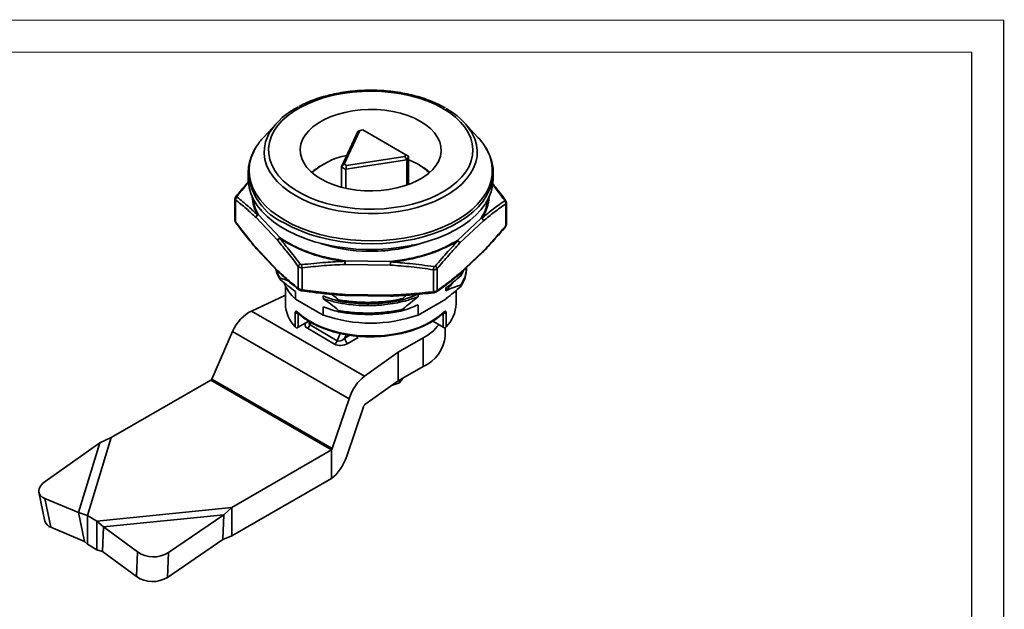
# Model space of a CAD drawing. Header units: inches. Extents: x 155664 to 155881, y 131463 to 131616.
# Tile 5 of 5: x 155768 to 155881, y 131549 to 131616. Entities that reach past the tile are written whole.
import ezdxf

# ---------------------------------------------------------------- set-up
doc = ezdxf.new("R2010")
doc.units = ezdxf.units.IN
for name, color, linetype, lineweight in [('实线层', 7, 'Continuous', 25), ('尺寸线层', 3, 'Continuous', 18), ('粗实线层', 7, 'Continuous', 35)]:
    doc.layers.add(name, color=color, linetype=linetype, lineweight=lineweight)
doc.styles.add('标准', font='txt', dxfattribs={"width": 0.667})
doc.dimstyles.new('对齐', dxfattribs={"dimtxt": 3, "dimasz": 2.5, "dimexe": 1.25, "dimexo": 0.625, "dimtad": 1, "dimdsep": 46, "dimtxsty": '标准', "dimcen": 2.5, "dimclrd": 3, "dimclre": 3, "dimclrt": 3, "dimadec": 0, "dimazin": 0, "dimtfac": 1, "dimtmove": 0, "dimatfit": 3, "dimfxl": 1, "dimarcsym": 0})
doc.dimstyles.new('标准', dxfattribs={"dimscale": 0.8, "dimtxt": 3.5, "dimasz": 4, "dimexe": 2, "dimexo": 0, "dimtad": 1, "dimdec": 1, "dimdsep": 46, "dimtxsty": '标准', "dimblk": '_CAXARROW', "dimcen": 0, "dimdle": 8, "dimazin": 2, "dimtfac": 0.707107, "dimtmove": 0, "dimatfit": 3, "dimfxl": 1, "dimtolj": 1, "dimarcsym": 1})

# ---------------------------------------------------------------- blocks, each defined once
blk = doc.blocks.new('_CAXARROW')
blk.add_hatch(color=0).paths.add_polyline_path([(0, 0), (-1, 0.125), (-1, -0.125)], flags=0)
blk = doc.blocks.new('*D20')
at = {"layer": 'Defpoints', "color": 0, "transparency": 16777216}
for p in [(155715.92, 131576.01), (155724.42, 131576.01), (155717.81, 131569.01), (155805.31, 131536.18), (155798.41, 131514.77)]:
    blk.add_point(p, dxfattribs=at)
at = {"layer": '尺寸线层', "color": 3, "linetype": 'Continuous', "lineweight": -2, "transparency": 16777216}
for p, q in [((155723.79, 131576.01), (155714.67, 131576.01)), ((155715.92, 131571.51), (155715.92, 131573.51)), ((155717.19, 131569.01), (155714.67, 131569.01))]:
    blk.add_line(p, q, dxfattribs=at)
at = {"layer": '尺寸线层', "color": 0, "linetype": 'Continuous', "lineweight": -2, "transparency": 16777216}
for p, q in [((155806.29, 131539.23), (155807.27, 131542.28)), ((155805.31, 131536.18), (155798.41, 131514.77)), ((155797.42, 131511.72), (155795.08, 131504.45)), ((155795.08, 131504.45), (155787.91, 131504.45))]:
    blk.add_line(p, q, dxfattribs=at)
at = {"layer": '尺寸线层', "color": 3, "transparency": 16777216}
for points in [[(155715.5, 131573.51), (155716.34, 131573.51), (155715.92, 131576.01)], [(155715.5, 131571.51), (155716.34, 131571.51), (155715.92, 131569.01)]]:
    blk.add_solid(points, dxfattribs=at)
at = {"layer": '尺寸线层', "color": 0, "lineweight": -2, "transparency": 16777216, "xscale": 3.2, "yscale": 3.2, "zscale": 3.2}
for p, rotation in [((155805.31, 131536.18), 252.1302888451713), ((155798.41, 131514.77), 72.13028884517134)]:
    blk.add_blockref('_CAXARROW', p, dxfattribs=dict(at, rotation=rotation))
at = {"layer": '尺寸线层', "color": 3, "transparency": 16777216, "insert": (155713.8, 131572.51), "char_height": 3, "attachment_point": 5, "rotation": 90, "style": '标准'}
blk.add_mtext('BH', dxfattribs=at)
at = {"layer": '尺寸线层', "color": 0, "transparency": 16777216, "insert": (155791.24, 131506.35), "char_height": 2.8, "width": 12.8577, "attachment_point": 5, "style": '标准'}
blk.add_mtext('\\A1;%%C22.5', dxfattribs=at)

msp = doc.modelspace()

# ---------------------------------------------------------------- linework, layer by layer
at = {"color": 7, "linetype": 'Continuous', "lineweight": 13}
msp.add_lwpolyline([(155663.827, 131616.313, 0.095, 0.095, 0), (155880.939, 131616.313, 0.095, 0.095, 0)], format="xyseb", dxfattribs=at)
at = {"layer": '实线层'}
for p, q in [((155880.939, 131462.8), (155880.939, 131616.313)), ((155877.284, 131465.512), (155877.284, 131612.658))]:
    msp.add_line(p, q, dxfattribs=at)
at = {"layer": '实线层', "lineweight": 13}
msp.add_line((155676.858, 131612.658), (155877.284, 131612.658), dxfattribs=at)
at = {"layer": '粗实线层', "linetype": 'Continuous'}
for p, q in [((155797.853, 131604.555), (155796.335, 131602.916)), ((155820.852, 131602.916), (155819.334, 131604.555)), ((155805.241, 131599.569), (155807.115, 131603.607)), ((155807.364, 131603.718), (155805.573, 131599.859)), ((155807.115, 131603.607), (155807.364, 131603.718)), ((155812.595, 131600.946), (155807.702, 131603.77)), ((155812.738, 131600.362), (155805.743, 131599.28)), ((155805.821, 131599.716), (155812.504, 131600.75)), ((155812.504, 131600.75), (155812.738, 131600.362)), ((155812.595, 131600.946), (155812.921, 131600.757)), ((155812.738, 131597.476), (155812.738, 131600.362)), ((155812.921, 131597.542), (155812.921, 131600.757)), ((155803.183, 131599.846), (155802.971, 131599.724)), ((155805.241, 131599.569), (155805.573, 131599.859)), ((155805.241, 131597.235), (155805.241, 131599.569)), ((155805.743, 131599.28), (155805.821, 131599.716)), ((155805.743, 131597.114), (155805.743, 131599.28)), ((155814.216, 131599.724), (155814.003, 131599.846)), ((155822.591, 131598.987), (155822.593, 131598.862)), ((155794.593, 131598.862), (155794.593, 131598.194)), ((155822.593, 131598.194), (155822.593, 131598.862)), ((155793.087, 131595.927), (155793.087, 131593.413)), ((155793.148, 131595.787), (155793.148, 131593.277)), ((155793.18, 131596.169), (155793.191, 131596.183)), ((155824.092, 131595.422), (155824.088, 131595.539)), ((155824.026, 131592.826), (155824.026, 131595.336)), ((155824.099, 131595.472), (155824.09, 131595.44)), ((155824.092, 131595.513), (155824.099, 131595.472)), ((155824.099, 131592.974), (155824.099, 131595.488)), ((155797.975, 131591.125), (155795.495, 131593.756)), ((155798.238, 131591.453), (155795.759, 131594.084)), ((155821.208, 131593.712), (155818.501, 131591.157)), ((155821.463, 131593.377), (155818.757, 131590.821)), ((155797.975, 131587.696), (155795.495, 131590.326)), ((155795.54, 131590.203), (155798.02, 131587.573)), ((155803.176, 131590.718), (155803.176, 131590.741)), ((155804.409, 131590.5), (155804.921, 131590.353)), ((155821.463, 131589.947), (155818.757, 131587.392)), ((155810.853, 131588.755), (155805.666, 131588.83)), ((155818.707, 131587.264), (155821.413, 131589.819)), ((155821.411, 131589.822), (155821.421, 131589.833)), ((155821.424, 131589.83), (155821.421, 131589.827)), ((155800.322, 131585.665), (155800.322, 131588.175)), ((155800.749, 131588.024), (155800.749, 131585.514)), ((155810.845, 131588.336), (155805.658, 131588.412)), ((155815.755, 131585.295), (155815.755, 131587.805)), ((155816.194, 131587.943), (155816.194, 131585.433)), ((155818.922, 131587.153), (155819.178, 131587.709)), ((155798.265, 131586.826), (155798.265, 131586.673)), ((155818.922, 131587.306), (155818.648, 131587.217)), ((155818.922, 131587.306), (155819.053, 131587.591)), ((155818.922, 131587.153), (155818.922, 131587.306)), ((155798.843, 131585.95), (155798.843, 131583.904)), ((155817.177, 131585.413), (155817.177, 131585.719)), ((155818.343, 131583.904), (155818.343, 131585.428)), ((155818.922, 131585.928), (155818.922, 131586.081)), ((155794.969, 131583.085), (155798.843, 131584.902)), ((155800.01, 131585.327), (155800.01, 131584.451)), ((155800.01, 131584.451), (155803.176, 131582.624)), ((155803.176, 131584.504), (155803.176, 131584.81)), ((155805.646, 131584.871), (155804.647, 131584.947)), ((155804.921, 131584.229), (155804.921, 131584.382)), ((155810.845, 131584.907), (155805.658, 131584.983)), ((155805.662, 131584.856), (155810.848, 131584.78)), ((155812.699, 131584.891), (155812.265, 131584.515)), ((155812.265, 131584.515), (155812.265, 131584.362)), ((155814.01, 131585.03), (155814.01, 131584.724)), ((155814.01, 131582.624), (155817.177, 131584.451)), ((155817.177, 131584.451), (155817.308, 131584.575)), ((155817.177, 131584.451), (155817.177, 131584.494)), ((155803.176, 131582.624), (155803.176, 131583.585)), ((155804.921, 131583.004), (155804.921, 131583.157)), ((155812.265, 131583.29), (155812.265, 131583.137)), ((155814.01, 131583.806), (155814.01, 131582.624)), ((155807.882, 131575.631), (155794.969, 131583.085)), ((155799.98, 131581.266), (155799.98, 131582.899)), ((155800.299, 131582.872), (155800.299, 131581.239)), ((155816.888, 131581.239), (155816.888, 131582.872)), ((155817.206, 131582.899), (155817.206, 131581.266)), ((155801.177, 131581.746), (155800.239, 131581.204)), ((155800.299, 131581.239), (155801.511, 131581.939)), ((155804.465, 131579.317), (155801.353, 131581.113)), ((155801.585, 131581.868), (155801.583, 131581.862)), ((155801.585, 131581.866), (155801.587, 131581.868)), ((155801.77, 131581.777), (155801.659, 131581.494)), ((155801.659, 131581.494), (155804.771, 131579.697)), ((155815.681, 131581.935), (155816.888, 131581.239)), ((155816.948, 131581.204), (155815.681, 131581.935)), ((155817.093, 131580.23), (155817.093, 131581.167)), ((155790.436, 131575.321), (155792.801, 131580.754)), ((155806.122, 131573.065), (155792.801, 131580.754)), ((155804.771, 131579.697), (155805.095, 131580.532)), ((155805.79, 131580.394), (155805.635, 131579.992)), ((155805.635, 131579.992), (155806.217, 131580.329)), ((155807.144, 131580.047), (155805.988, 131579.38)), ((155811.74, 131578.373), (155814.604, 131580.026)), ((155814.604, 131576.76), (155814.604, 131580.026)), ((155811.74, 131578.373), (155807.882, 131575.631)), ((155811.74, 131575.107), (155811.74, 131578.373)), ((155811.74, 131575.107), (155814.604, 131576.76)), ((155804.201, 131567.375), (155790.436, 131575.321)), ((155778.947, 131568.626), (155790.309, 131575.185)), ((155790.309, 131575.185), (155804.098, 131567.225)), ((155807.937, 131572.404), (155811.74, 131575.107)), ((155811.071, 131574.632), (155811.88, 131574.896)), ((155811.88, 131575.188), (155811.88, 131574.896)), ((155806.122, 131573.065), (155804.201, 131567.375)), ((155805.858, 131566.525), (155807.752, 131572.134)), ((155776.228, 131559.726), (155778.947, 131568.626)), ((155778.947, 131568.626), (155777.641, 131568.021)), ((155771.386, 131563.629), (155777.641, 131568.021)), ((155775.212, 131560.071), (155777.641, 131568.021)), ((155792.735, 131560.666), (155804.098, 131567.225)), ((155804.098, 131563.959), (155804.098, 131567.225)), ((155792.735, 131557.4), (155804.098, 131563.959)), ((155770.675, 131562.393), (155771.359, 131559.107)), ((155772.06, 131558.39), (155771.376, 131561.676)), ((155771.376, 131561.676), (155775.212, 131560.071)), ((155777.318, 131559.096), (155792.735, 131560.666)), ((155791.827, 131559.831), (155792.735, 131560.666)), ((155792.735, 131557.4), (155792.735, 131560.666)), ((155775.212, 131560.071), (155776.228, 131559.726)), ((155775.212, 131560.071), (155775.896, 131556.785)), ((155776.228, 131559.726), (155777.318, 131559.096)), ((155776.228, 131559.726), (155776.228, 131556.459)), ((155778.056, 131558.429), (155791.827, 131559.831)), ((155785.481, 131555.492), (155791.827, 131559.831)), ((155791.706, 131557.009), (155791.827, 131559.831)), ((155777.318, 131559.096), (155778.056, 131558.429)), ((155777.318, 131559.096), (155777.318, 131555.83)), ((155778.056, 131558.429), (155777.935, 131555.608)), ((155778.056, 131558.429), (155781.948, 131555.574)), ((155772.06, 131558.39), (155775.896, 131556.785)), ((155791.706, 131557.009), (155792.735, 131557.4)), ((155775.896, 131556.785), (155776.228, 131556.459)), ((155776.228, 131556.459), (155777.318, 131555.83)), ((155785.361, 131552.67), (155791.706, 131557.009)), ((155777.318, 131555.83), (155777.935, 131555.608)), ((155777.935, 131555.608), (155781.827, 131552.752)), ((155781.827, 131552.752), (155781.948, 131555.574)), ((155785.361, 131552.67), (155785.481, 131555.492))]:
    msp.add_line(p, q, dxfattribs=at)
for points in [[(155816.851, 131606.227), (155816.016, 131606.665), (155815.111, 131607.054), (155814.145, 131607.391), (155813.128, 131607.673), (155812.068, 131607.897), (155810.975, 131608.06), (155809.861, 131608.162), (155808.734, 131608.201), (155807.606, 131608.178), (155806.488, 131608.092), (155805.389, 131607.943), (155804.32, 131607.734), (155803.291, 131607.467), (155802.311, 131607.144), (155801.391, 131606.767), (155800.537, 131606.341), (155799.758, 131605.869), (155799.062, 131605.357), (155798.455, 131604.807), (155797.943, 131604.227), (155797.53, 131603.621), (155797.221, 131602.994), (155797.017, 131602.353), (155796.922, 131601.704), (155796.936, 131601.053), (155797.058, 131600.405), (155797.288, 131599.767), (155797.624, 131599.145), (155798.062, 131598.545), (155798.599, 131597.972), (155799.228, 131597.431), (155799.946, 131596.928), (155800.744, 131596.468), (155801.615, 131596.054), (155802.551, 131595.69), (155803.544, 131595.38), (155804.584, 131595.128), (155805.661, 131594.934), (155806.766, 131594.801), (155807.888, 131594.73), (155809.016, 131594.722), (155810.141, 131594.777), (155811.251, 131594.895), (155812.336, 131595.073), (155813.386, 131595.312), (155814.392, 131595.608), (155815.343, 131595.958), (155816.231, 131596.36), (155817.048, 131596.809), (155817.787, 131597.302), (155818.439, 131597.834), (155818.999, 131598.399), (155819.462, 131598.993), (155819.824, 131599.61), (155820.081, 131600.245), (155820.23, 131600.89), (155820.271, 131601.541), (155820.203, 131602.192), (155820.026, 131602.835), (155819.743, 131603.466), (155819.356, 131604.078), (155818.868, 131604.665), (155818.284, 131605.223), (155817.61, 131605.745), (155816.851, 131606.227)], [(155802.901, 131598.174), (155803.6, 131597.815), (155804.367, 131597.505), (155805.191, 131597.248), (155806.061, 131597.049), (155806.965, 131596.909), (155807.892, 131596.83), (155808.827, 131596.815), (155809.76, 131596.862), (155810.677, 131596.971), (155811.565, 131597.141), (155812.414, 131597.369), (155813.21, 131597.653), (155813.945, 131597.988), (155814.607, 131598.37), (155815.187, 131598.794), (155815.679, 131599.254), (155816.074, 131599.744), (155816.369, 131600.257), (155816.558, 131600.786), (155816.64, 131601.325), (155816.612, 131601.865), (155816.477, 131602.4), (155816.235, 131602.922), (155815.889, 131603.424), (155815.445, 131603.9), (155814.908, 131604.342), (155814.285, 131604.746), (155813.586, 131605.105), (155812.819, 131605.415), (155811.995, 131605.672), (155811.125, 131605.871), (155810.221, 131606.011), (155809.295, 131606.089), (155808.359, 131606.105), (155807.426, 131606.058), (155806.51, 131605.949), (155805.621, 131605.779), (155804.773, 131605.55), (155803.976, 131605.267), (155803.242, 131604.931), (155802.58, 131604.549), (155801.999, 131604.125), (155801.508, 131603.665), (155801.112, 131603.176), (155800.817, 131602.663), (155800.628, 131602.133), (155800.547, 131601.595), (155800.574, 131601.055), (155800.709, 131600.52), (155800.952, 131599.998), (155801.297, 131599.496), (155801.742, 131599.02), (155802.279, 131598.578), (155802.901, 131598.174)], [(155799.982, 131596.271), (155799.202, 131596.766), (155798.508, 131597.301), (155797.905, 131597.872), (155797.398, 131598.474), (155796.993, 131599.101), (155796.693, 131599.747), (155796.501, 131600.407), (155796.418, 131601.074), (155796.446, 131601.743), (155796.584, 131602.408), (155796.83, 131603.061), (155797.048, 131603.479)], [(155820.131, 131603.492), (155820.193, 131603.382), (155820.493, 131602.736), (155820.685, 131602.076), (155820.768, 131601.409), (155820.74, 131600.74), (155820.603, 131600.076), (155820.356, 131599.422), (155820.003, 131598.785), (155819.547, 131598.17), (155818.992, 131597.583), (155818.342, 131597.029), (155817.604, 131596.513), (155816.785, 131596.04), (155815.891, 131595.614), (155814.931, 131595.239), (155813.914, 131594.918), (155812.849, 131594.655), (155811.745, 131594.451), (155810.613, 131594.309), (155809.462, 131594.229), (155808.303, 131594.213), (155807.147, 131594.261), (155806.004, 131594.372), (155804.885, 131594.545), (155803.799, 131594.779), (155802.757, 131595.071), (155801.767, 131595.42), (155800.839, 131595.821), (155799.982, 131596.271)], [(155795.51, 131601.843), (155795.222, 131601.324), (155794.939, 131600.634), (155794.763, 131599.931), (155794.695, 131599.222), (155794.736, 131598.513), (155794.885, 131597.808), (155795.141, 131597.114), (155795.503, 131596.436), (155795.967, 131595.778), (155796.53, 131595.147), (155797.188, 131594.548), (155797.935, 131593.984), (155798.765, 131593.46)], [(155798.765, 131593.46), (155799.672, 131592.981), (155800.649, 131592.55), (155801.688, 131592.17), (155802.781, 131591.845), (155803.92, 131591.577), (155805.095, 131591.368), (155806.297, 131591.22), (155807.518, 131591.134), (155808.747, 131591.11), (155809.975, 131591.15), (155811.192, 131591.251), (155812.388, 131591.415), (155813.555, 131591.639), (155814.683, 131591.921), (155815.763, 131592.26), (155816.788, 131592.653), (155817.748, 131593.096), (155818.636, 131593.587), (155819.446, 131594.121), (155820.171, 131594.694), (155820.806, 131595.302), (155821.344, 131595.941), (155821.783, 131596.604), (155822.119, 131597.286), (155822.349, 131597.984), (155822.471, 131598.69), (155822.485, 131599.4), (155822.39, 131600.108), (155822.186, 131600.808), (155821.877, 131601.495), (155821.564, 131602.017)], [(155814.002, 131599.847), (155813.311, 131600.2), (155812.921, 131600.365)], [(155794.593, 131598.862), (155794.594, 131598.951), (155794.599, 131599.096)], [(155814.215, 131599.724), (155814.84, 131599.318), (155815.33, 131598.916)], [(155822.593, 131598.194), (155822.592, 131598.104), (155822.524, 131597.39), (155822.346, 131596.683), (155822.061, 131595.987), (155821.671, 131595.309), (155821.178, 131594.653), (155820.586, 131594.024), (155819.901, 131593.429), (155819.127, 131592.87), (155818.271, 131592.354), (155817.339, 131591.883), (155816.339, 131591.461), (155815.278, 131591.093), (155814.165, 131590.779), (155813.008, 131590.524), (155811.816, 131590.329), (155810.599, 131590.195), (155809.367, 131590.124), (155808.129, 131590.116), (155806.894, 131590.171), (155805.672, 131590.29), (155804.474, 131590.47), (155803.307, 131590.71), (155802.182, 131591.009), (155801.107, 131591.364), (155800.091, 131591.773), (155799.141, 131592.232), (155798.265, 131592.737), (155797.47, 131593.286), (155796.763, 131593.872), (155796.147, 131594.493), (155795.629, 131595.142), (155795.213, 131595.816), (155794.901, 131596.508), (155794.697, 131597.213), (155794.601, 131597.926), (155794.593, 131598.194)], [(155822.593, 131598.862), (155822.572, 131598.415), (155822.449, 131597.704), (155822.217, 131597.001), (155821.879, 131596.313), (155821.437, 131595.646), (155820.894, 131595.003), (155820.255, 131594.39), (155819.525, 131593.813), (155818.709, 131593.275), (155817.814, 131592.781), (155816.847, 131592.334), (155815.815, 131591.938), (155814.727, 131591.597), (155813.591, 131591.312), (155812.416, 131591.087), (155811.21, 131590.922), (155809.985, 131590.82), (155808.748, 131590.78), (155807.51, 131590.804), (155806.281, 131590.891), (155805.069, 131591.04), (155803.886, 131591.25), (155802.739, 131591.52), (155801.638, 131591.848), (155800.591, 131592.23), (155799.607, 131592.664), (155798.694, 131593.147)], [(155824.008, 131595.73), (155824.019, 131595.717), (155824.022, 131595.712)], [(155824.099, 131595.472), (155824.096, 131595.511), (155824.088, 131595.538)], [(155793.098, 131593.362), (155793.091, 131593.39), (155793.087, 131593.429)], [(155800.716, 131585.393), (155800.713, 131585.39), (155800.71, 131585.395), (155800.708, 131585.408)], [(155815.806, 131585.188), (155815.802, 131585.175), (155815.797, 131585.17), (155815.792, 131585.172)], [(155816.117, 131585.283), (155816.096, 131585.268), (155816.091, 131585.266)], [(155800.187, 131583.012), (155800.777, 131582.499), (155801.46, 131582.027), (155802.229, 131581.6), (155803.074, 131581.224), (155803.984, 131580.904), (155804.95, 131580.643), (155805.959, 131580.445), (155807, 131580.311), (155808.06, 131580.244), (155809.126, 131580.244), (155810.186, 131580.311), (155811.227, 131580.445), (155812.236, 131580.643), (155813.202, 131580.904), (155814.113, 131581.224), (155814.957, 131581.6), (155815.726, 131582.027), (155816.409, 131582.499), (155816.999, 131583.012)], [(155771.386, 131563.629), (155771.078, 131563.376), (155770.849, 131563.105), (155770.708, 131562.826), (155770.66, 131562.549), (155770.706, 131562.287), (155770.845, 131562.048), (155771.071, 131561.842), (155771.376, 131561.676)]]:
    msp.add_lwpolyline(points, dxfattribs=at)
for centre, radius, start, end in [((155803.834, 131599.175), 8.036, 115.76866, 147.61478), ((155813.341, 131599.124), 8.073, 32.75048, 61.42323), ((155808.546, 131597.195), 6.629, 97.31143, 100.27465), ((155801.504, 131598.089), 7.072, 136.96541, 147.94399), ((155815.543, 131597.976), 7.252, 33.86735, 42.93917), ((155807.132, 131593.364), 7.591, 99.86189, 133.49087), ((155811.055, 131601.542), 1.651, 331.35769, 338.84538), ((155811.232, 131601.301), 1.775, 328.04477, 342.1583), ((155805.993, 131594.383), 6.137, 119.5052, 132.53873), ((155807.559, 131603.006), 4.145, 235.99663, 244.00874), ((155807.628, 131603.133), 3.865, 237.87943, 242.12595), ((155811.248, 131594.924), 5.641, 44.40428, 60.77418), ((155801.55, 131599.525), 6.988, 185.44398, 245.87616), ((155793.499, 131595.802), 0.351, 120.85896, 182.46274), ((155793.294, 131596.069), 0.153, 78.81797, 132.09159), ((155799.951, 131596.451), 4.906, 183.71439, 209.22969), ((155817.065, 131596.492), 5.079, 326.39497, 355.94818), ((155823.665, 131595.355), 0.361, 356.97422, 56.85482), ((155823.895, 131595.614), 0.162, 45.59868, 99.71747), ((155823.827, 131595.434), 0.281, 21.51671, 76.55607), ((155793.277, 131593.257), 0.131, 171.32883, 220.84447), ((155795.869, 131593.725), 0.375, 107.10597, 175.29126), ((155795.854, 131593.747), 0.359, 120.80498, 178.61506), ((155795.825, 131593.719), 0.371, 100.39545, 114.76318), ((155821.077, 131593.347), 0.387, 4.35531, 70.34936), ((155821.129, 131593.351), 0.37, 63.45959, 77.77458), ((155821.092, 131593.37), 0.372, 1.06277, 56.96057), ((155823.899, 131592.804), 0.129, 318.32596, 9.76973), ((155798.348, 131591.094), 0.375, 107.10597, 175.29126), ((155798.344, 131591.079), 0.372, 118.44534, 172.93217), ((155798.393, 131591.135), 0.353, 115.97996, 129.80591), ((155807.428, 131605.725), 17.052, 237.10547, 264.00234), ((155809.474, 131606.597), 17.962, 274.45299, 300.42237), ((155818.334, 131590.848), 0.351, 47.94291, 61.62517), ((155818.37, 131590.792), 0.387, 4.35531, 70.34936), ((155818.37, 131590.774), 0.389, 7.02217, 59.31228), ((155795.668, 131590.32), 0.173, 177.93509, 222.42542), ((155808.436, 131607.549), 17.632, 251.64147, 269.58706), ((155808.693, 131607.835), 17.921, 268.77125, 288.24587), ((155821.295, 131589.94), 0.169, 314.68612, 2.57697), ((155821.308, 131589.934), 0.156, 318.01793, 4.81551), ((155806.243, 131588.614), 0.616, 159.43212, 165.69482), ((155817.129, 131588.413), 11.47, 177.91585, 180.00473), ((155798.148, 131587.689), 0.173, 177.944, 222.14322), ((155798.163, 131587.696), 0.189, 180.07748, 226.00043), ((155800.704, 131588.092), 0.39, 115.31716, 167.77517), ((155803.065, 131588.466), 2.358, 181.96792, 190.78449), ((155810.337, 131588.756), 4.692, 179.87482, 184.2002), ((155822.315, 131588.337), 11.47, 177.91585, 180.00473), ((155793.723, 131589.636), 17.171, 355.65899, 356.84055), ((155810.11, 131588.542), 0.772, 11.05056, 15.99292), ((155815.792, 131587.855), 0.411, 12.34806, 62.37193), ((155818.588, 131587.384), 0.169, 314.68612, 2.57697), ((155803.191, 131588.123), 4.858, 202.11121, 229.09617), ((155800.536, 131585.677), 0.215, 183.39467, 228.81969), ((155800.284, 131585.573), 0.469, 337.36827, 352.76586), ((155815.985, 131585.445), 0.209, 309.13471, 356.71239), ((155806.635, 131584.944), 0.978, 177.72727, 185.16902), ((155816.072, 131585.325), 0.319, 185.35181, 208.53343), ((155802.767, 131584.032), 3.926, 181.85856, 224.78365), ((155814.469, 131584.01), 3.875, 314.92162, 358.43617), ((155800.16, 131583.123), 0.287, 231.20998, 298.89906), ((155800.301, 131583.007), 0.114, 177.60616, 224.36157), ((155808.593, 131598.176), 16.469, 250.79568, 289.20432), ((155817.026, 131583.123), 0.287, 241.10094, 308.79002), ((155816.885, 131583.007), 0.114, 315.63922, 2.39381), ((155800.939, 131581.759), 0.767, 302.63797, 339.77289), ((155811.842, 131585.093), 5.77, 298.59174, 321.87774), ((155806.402, 131580.027), 0.768, 182.60548, 237.39452), ((155807.506, 131580.634), 0.69, 215.82463, 238.34246), ((155812.957, 131580.57), 4.15, 293.37544, 355.30442), ((155804.051, 131579.963), 0.767, 302.63797, 339.77289), ((155772.366, 131559.39), 1.046, 195.74292, 253.0191), ((155783.777, 131558.24), 3.233, 235.53957, 301.81011), ((155783.656, 131555.418), 3.233, 235.53957, 301.81011)]:
    msp.add_arc(centre, radius, start, end, dxfattribs=at)
for centre, major_axis, ratio, start_param, end_param in [((155794.969, 131580.473), (1.874, 2.606), 0.6334356, 0.8488024, 1.899719), ((155800.157, 131581.157), (0.2, 0.115), 0.0000704, 0.7853575, 1.7153546), ((155802.17, 131581.584), (1.078, 0.131), 0.5656819, 2.6667255, 3.786495), ((155802.17, 131581.992), (0.574, 0.444), 0.5328954, 2.4179632, 3.3568169), ((155817.029, 131581.157), (0.2, -0.115), 0.0000704, 1.4262381, 2.3562351), ((155805.281, 131580.196), (0.574, 0.444), 0.5328954, 3.3568169, 4.9276132), ((155805.281, 131579.788), (1.078, 0.131), 0.5656819, 3.786495, 5.3572913), ((155790.309, 131575.337), (0.109, 0.152), 0.6334356, 3.990395, 5.0413117), ((155807.882, 131573.018), (1.373, 2.899), 0.5150078, 0.7433186, 1.7942352), ((155807.937, 131572.129), (0.144, 0.305), 0.5150078, 0.7433186, 1.7942352), ((155804.098, 131567.377), (0.08, 0.169), 0.5150078, 3.8849113, 4.9358279), ((155804.098, 131566.572), (1.373, 2.899), 0.5150078, 3.8849113, 4.9358279)]:
    msp.add_ellipse(centre, major_axis=major_axis, ratio=ratio, start_param=start_param, end_param=end_param, dxfattribs=at)
for points, knots in [([(155817.151, 131606.257), (155817.01, 131606.336), (155816.603, 131606.564), (155815.88, 131606.908), (155814.968, 131607.27), (155814.006, 131607.581), (155813.003, 131607.839), (155811.965, 131608.044), (155810.901, 131608.193), (155809.82, 131608.285), (155808.729, 131608.321), (155807.637, 131608.3), (155806.553, 131608.221), (155805.484, 131608.086), (155804.439, 131607.895), (155803.427, 131607.65), (155802.453, 131607.353), (155801.531, 131607.001), (155800.846, 131606.7), (155800.492, 131606.502), (155800.405, 131606.453)], [0, 0, 0, 0, 0.5468301, 1.5804499, 2.6134024, 3.6454591, 4.6765527, 5.706762, 6.7362471, 7.7652107, 8.793877, 9.822481, 10.8512332, 11.8803273, 12.9100088, 13.9405202, 14.9720924, 16.0049253, 17.0391538, 17.376333, 17.376333, 17.376333, 17.376333]), ([(155795.478, 131601.787), (155795.444, 131601.737), (155795.262, 131601.47), (155795.023, 131600.961), (155794.774, 131600.267), (155794.635, 131599.649), (155794.618, 131599.264), (155794.611, 131599.116)], [0, 0, 0, 0, 0.1709333, 0.9155894, 1.653707, 2.3850462, 2.8439747, 2.8439747, 2.8439747, 2.8439747]), ([(155822.58, 131598.997), (155822.581, 131599.081), (155822.584, 131599.399), (155822.488, 131599.948), (155822.297, 131600.638), (155821.996, 131601.31), (155821.759, 131601.757), (155821.599, 131601.971), (155821.597, 131601.974)], [0, 0, 0, 0, 0.2596329, 0.9831877, 1.7075561, 2.4357015, 3.1695604, 3.1810299, 3.1810299, 3.1810299, 3.1810299]), ([(155794.633, 131597.846), (155794.583, 131597.792), (155794.1, 131597.27), (155793.62, 131596.697), (155793.191, 131596.183)], [0, 0, 0, 0, 0.2295518, 2.201685, 2.201685, 2.201685, 2.201685]), ([(155793.324, 131596.22), (155793.564, 131596.507), (155793.998, 131597.025), (155794.435, 131597.52), (155794.63, 131597.741)], [0, 0, 0, 0, 1.1106812, 2.0049609, 2.0049609, 2.0049609, 2.0049609]), ([(155822.535, 131597.505), (155822.543, 131597.494), (155822.768, 131597.217), (155823.213, 131596.643), (155823.648, 131596.066), (155823.868, 131595.774)], [0, 0, 0, 0, 0.0410867, 1.100054, 2.1848458, 2.1848458, 2.1848458, 2.1848458]), ([(155824.008, 131595.73), (155823.615, 131596.254), (155823.126, 131596.906), (155822.632, 131597.501), (155822.536, 131597.617)], [0, 0, 0, 0, 1.9249206, 2.3943241, 2.3943241, 2.3943241, 2.3943241]), ([(155793.191, 131596.183), (155793.175, 131596.163), (155793.144, 131596.123), (155793.111, 131596.053), (155793.089, 131595.979), (155793.088, 131595.929), (155793.087, 131595.904)], [0, 0, 0, 0, 0.07223869, 0.14764231, 0.22524615, 0.30411167, 0.30411167, 0.30411167, 0.30411167]), ([(155793.148, 131595.787), (155793.129, 131595.808), (155793.093, 131595.849), (155793.09, 131595.897), (155793.088, 131595.921)], [0, 0, 0, 0, 0.07774195, 0.15086082, 0.15086082, 0.15086082, 0.15086082]), ([(155795.495, 131593.756), (155795.115, 131594.109), (155794.329, 131594.838), (155793.55, 131595.464), (155793.148, 131595.787)], [0, 0, 0, 0, 1.501282, 3.1050395, 3.1050395, 3.1050395, 3.1050395]), ([(155793.318, 131596.104), (155793.311, 131596.111), (155793.297, 131596.125), (155793.292, 131596.155), (155793.299, 131596.187), (155793.315, 131596.209), (155793.324, 131596.22)], [0, 0, 0, 0, 0.0328846, 0.06558528, 0.09829004, 0.13119538, 0.13119538, 0.13119538, 0.13119538]), ([(155795.67, 131594.056), (155795.497, 131594.22), (155795.148, 131594.549), (155794.585, 131595.053), (155793.974, 131595.577), (155793.539, 131595.927), (155793.318, 131596.104)], [0, 0, 0, 0, 0.685821, 1.3788499, 2.2386947, 3.1195167, 3.1195167, 3.1195167, 3.1195167]), ([(155795.759, 131594.084), (155795.556, 131594.493), (155795.262, 131595.086), (155795.227, 131595.701), (155795.216, 131595.891)], [0, 0, 0, 0, 1.3147021, 1.9051308, 1.9051308, 1.9051308, 1.9051308]), ([(155821.978, 131595.876), (155821.937, 131595.56), (155821.843, 131594.82), (155821.439, 131594.116), (155821.208, 131593.712)], [0, 0, 0, 0, 0.9907703, 2.3192752, 2.3192752, 2.3192752, 2.3192752]), ([(155823.863, 131595.657), (155823.622, 131595.487), (155823.147, 131595.151), (155822.479, 131594.645), (155821.863, 131594.158), (155821.483, 131593.84), (155821.294, 131593.681)], [0, 0, 0, 0, 0.9161665, 1.8105262, 2.5298427, 3.2417298, 3.2417298, 3.2417298, 3.2417298]), ([(155823.863, 131595.657), (155823.871, 131595.664), (155823.887, 131595.678), (155823.89, 131595.698), (155823.892, 131595.708)], [0, 0, 0, 0, 0.030341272, 0.06050801, 0.06050801, 0.06050801, 0.06050801]), ([(155823.892, 131595.708), (155823.891, 131595.719), (155823.89, 131595.74), (155823.875, 131595.762), (155823.868, 131595.774)], [0, 0, 0, 0, 0.035401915, 0.071009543, 0.071009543, 0.071009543, 0.071009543]), ([(155824.088, 131595.539), (155824.083, 131595.572), (155824.072, 131595.637), (155824.029, 131595.699), (155824.009, 131595.73)], [0, 0, 0, 0, 0.10778013, 0.20937214, 0.20937214, 0.20937214, 0.20937214]), ([(155824.026, 131595.336), (155823.587, 131595.025), (155822.736, 131594.423), (155821.878, 131593.718), (155821.463, 131593.377)], [0, 0, 0, 0, 1.6665916, 3.226783, 3.226783, 3.226783, 3.226783]), ([(155824.09, 131595.44), (155824.088, 131595.426), (155824.08, 131595.388), (155824.047, 131595.356), (155824.026, 131595.336)], [0, 0, 0, 0, 0.04335935, 0.12495111, 0.12495111, 0.12495111, 0.12495111]), ([(155793.087, 131593.429), (155793.089, 131593.403), (155793.092, 131593.352), (155793.129, 131593.302), (155793.148, 131593.277)], [0, 0, 0, 0, 0.08243474, 0.16727484, 0.16727484, 0.16727484, 0.16727484]), ([(155793.098, 131593.362), (155793.103, 131593.329), (155793.111, 131593.275), (155793.146, 131593.223), (155793.159, 131593.203)], [0, 0, 0, 0, 0.10673259, 0.17286855, 0.17286855, 0.17286855, 0.17286855]), ([(155793.148, 131593.277), (155793.55, 131592.746), (155794.329, 131591.718), (155795.115, 131590.78), (155795.495, 131590.326)], [0, 0, 0, 0, 1.9474469, 3.7706133, 3.7706133, 3.7706133, 3.7706133]), ([(155793.178, 131593.171), (155793.572, 131592.651), (155794.359, 131591.612), (155795.153, 131590.665), (155795.55, 131590.191)], [0, 0, 0, 0, 1.9043569, 3.8093157, 3.8093157, 3.8093157, 3.8093157]), ([(155821.405, 131589.81), (155821.839, 131590.272), (155822.706, 131591.195), (155823.565, 131592.21), (155823.995, 131592.718)], [0, 0, 0, 0, 1.9474736, 3.894301, 3.894301, 3.894301, 3.894301]), ([(155821.463, 131589.947), (155821.878, 131590.389), (155822.736, 131591.303), (155823.587, 131592.307), (155824.026, 131592.826)], [0, 0, 0, 0, 1.8636021, 3.8544118, 3.8544118, 3.8544118, 3.8544118]), ([(155824.007, 131592.734), (155824.019, 131592.749), (155824.046, 131592.784), (155824.076, 131592.848), (155824.096, 131592.917), (155824.097, 131592.962), (155824.098, 131592.982)], [0, 0, 0, 0, 0.05284905, 0.12828738, 0.20593, 0.26947044, 0.26947044, 0.26947044, 0.26947044]), ([(155824.098, 131592.983), (155824.098, 131592.98), (155824.104, 131592.954), (155824.084, 131592.899), (155824.045, 131592.85), (155824.026, 131592.826)], [0, 0, 0, 0, 0.00798848, 0.0929442, 0.17807624, 0.17807624, 0.17807624, 0.17807624]), ([(155800.322, 131588.175), (155799.919, 131588.706), (155799.14, 131589.734), (155798.354, 131590.672), (155797.975, 131591.125)], [0, 0, 0, 0, 1.9474792, 3.7706018, 3.7706018, 3.7706018, 3.7706018]), ([(155800.537, 131588.445), (155800.314, 131588.738), (155799.875, 131589.316), (155799.258, 131590.094), (155798.691, 131590.791), (155798.341, 131591.202), (155798.167, 131591.407)], [0, 0, 0, 0, 1.0721602, 2.1187994, 2.9605087, 3.7935233, 3.7935233, 3.7935233, 3.7935233]), ([(155805.666, 131588.83), (155804.957, 131588.942), (155803.529, 131589.167), (155801.546, 131589.759), (155799.73, 131590.508), (155798.733, 131591.139), (155798.238, 131591.453)], [0, 0, 0, 0, 1.973521, 3.9741397, 5.9747584, 7.9482794, 7.9482794, 7.9482794, 7.9482794]), ([(155818.501, 131591.157), (155817.979, 131590.858), (155816.928, 131590.257), (155815.048, 131589.561), (155813.016, 131589.028), (155811.57, 131588.845), (155810.853, 131588.755)], [0, 0, 0, 0, 2.0071836, 4.0419271, 6.0766706, 8.0838542, 8.0838542, 8.0838542, 8.0838542]), ([(155818.569, 131591.109), (155818.379, 131590.909), (155817.996, 131590.508), (155817.377, 131589.829), (155816.704, 131589.07), (155816.225, 131588.505), (155815.983, 131588.22)], [0, 0, 0, 0, 0.8523756, 1.7136994, 2.782818, 3.8780229, 3.8780229, 3.8780229, 3.8780229]), ([(155795.537, 131590.209), (155795.525, 131590.224), (155795.499, 131590.256), (155795.496, 131590.302), (155795.495, 131590.326)], [0, 0, 0, 0, 0.06063105, 0.12797803, 0.12797803, 0.12797803, 0.12797803]), ([(155795.531, 131590.215), (155795.532, 131590.213), (155795.534, 131590.209), (155795.539, 131590.206), (155795.542, 131590.204)], [0, 0, 0, 0, 0.004922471, 0.016171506, 0.016171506, 0.016171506, 0.016171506]), ([(155811.852, 131590.226), (155812.062, 131590.267), (155812.561, 131590.364), (155813.08, 131590.517), (155813.383, 131590.625), (155813.425, 131590.641)], [0, 0, 0, 0, 0.6262232, 1.4892442, 1.6286975, 1.6286975, 1.6286975, 1.6286975]), ([(155818.757, 131590.821), (155818.342, 131590.38), (155817.484, 131589.466), (155816.633, 131588.462), (155816.194, 131587.943)], [0, 0, 0, 0, 1.8636344, 3.8544083, 3.8544083, 3.8544083, 3.8544083]), ([(155797.785, 131587.822), (155797.799, 131587.728), (155797.86, 131587.334), (155798.09, 131586.959), (155798.265, 131586.673)], [0, 0, 0, 0, 0.2985102, 1.2555331, 1.2555331, 1.2555331, 1.2555331]), ([(155797.821, 131587.784), (155797.826, 131587.754), (155797.884, 131587.425), (155798.083, 131587.112), (155798.265, 131586.826)], [0, 0, 0, 0, 0.0953033, 1.0616477, 1.0616477, 1.0616477, 1.0616477]), ([(155797.975, 131587.696), (155798.354, 131587.343), (155799.14, 131586.614), (155799.919, 131585.988), (155800.322, 131585.665)], [0, 0, 0, 0, 1.5012843, 3.1050396, 3.1050396, 3.1050396, 3.1050396]), ([(155800.749, 131588.024), (155800.705, 131588.025), (155800.618, 131588.026), (155800.498, 131588.057), (155800.393, 131588.105), (155800.346, 131588.152), (155800.322, 131588.175)], [0, 0, 0, 0, 0.11659785, 0.23312313, 0.34969457, 0.46643079, 0.46643079, 0.46643079, 0.46643079]), ([(155800.708, 131588.385), (155800.691, 131588.384), (155800.656, 131588.382), (155800.607, 131588.393), (155800.565, 131588.414), (155800.546, 131588.435), (155800.537, 131588.445)], [0, 0, 0, 0, 0.04765075, 0.095035, 0.14242516, 0.19010597, 0.19010597, 0.19010597, 0.19010597]), ([(155805.646, 131588.766), (155805.282, 131588.751), (155804.551, 131588.721), (155803.368, 131588.643), (155802.085, 131588.535), (155801.171, 131588.435), (155800.708, 131588.385)], [0, 0, 0, 0, 1.089178, 2.1898055, 3.5550163, 4.9535311, 4.9535311, 4.9535311, 4.9535311]), ([(155805.658, 131588.412), (155804.864, 131588.373), (155803.22, 131588.293), (155801.59, 131588.116), (155800.749, 131588.024)], [0, 0, 0, 0, 2.3818646, 4.926296, 4.926296, 4.926296, 4.926296]), ([(155815.755, 131587.805), (155814.913, 131587.921), (155813.283, 131588.146), (155811.64, 131588.274), (155810.845, 131588.336)], [0, 0, 0, 0, 2.5512615, 4.9396419, 4.9396419, 4.9396419, 4.9396419]), ([(155815.806, 131588.164), (155815.343, 131588.228), (155814.428, 131588.355), (155813.144, 131588.5), (155811.961, 131588.613), (155811.231, 131588.664), (155810.868, 131588.69)], [0, 0, 0, 0, 1.4039013, 2.7743857, 3.8764997, 4.9672323, 4.9672323, 4.9672323, 4.9672323]), ([(155815.755, 131587.805), (155815.76, 131587.832), (155815.77, 131587.888), (155815.786, 131587.986), (155815.798, 131588.084), (155815.804, 131588.138), (155815.806, 131588.164)], [0, 0, 0, 0, 0.08824803, 0.18136179, 0.27447555, 0.36272359, 0.36272359, 0.36272359, 0.36272359]), ([(155816.194, 131587.943), (155816.168, 131587.921), (155816.117, 131587.876), (155816.009, 131587.83), (155815.886, 131587.803), (155815.799, 131587.804), (155815.755, 131587.805)], [0, 0, 0, 0, 0.11843997, 0.23680622, 0.35521937, 0.47379989, 0.47379989, 0.47379989, 0.47379989]), ([(155815.983, 131588.22), (155815.973, 131588.209), (155815.952, 131588.189), (155815.908, 131588.17), (155815.859, 131588.16), (155815.824, 131588.163), (155815.806, 131588.164)], [0, 0, 0, 0, 0.04838674, 0.09650284, 0.14462497, 0.19304222, 0.19304222, 0.19304222, 0.19304222]), ([(155818.922, 131585.928), (155819.056, 131586.184), (155819.323, 131586.694), (155819.525, 131587.405), (155819.526, 131587.854), (155819.527, 131588.038)], [0, 0, 0, 0, 0.8311697, 1.6535027, 2.2255279, 2.2255279, 2.2255279, 2.2255279]), ([(155818.922, 131586.081), (155819.055, 131586.338), (155819.321, 131586.847), (155819.515, 131587.506), (155819.519, 131587.901), (155819.52, 131588.032)], [0, 0, 0, 0, 0.8334907, 1.6581199, 2.066193, 2.066193, 2.066193, 2.066193]), ([(155798.018, 131587.574), (155798.416, 131587.204), (155799.212, 131586.465), (155800.001, 131585.832), (155800.396, 131585.515)], [0, 0, 0, 0, 1.572975, 3.1455956, 3.1455956, 3.1455956, 3.1455956]), ([(155798.019, 131587.574), (155798.02, 131587.573), (155798.023, 131587.567), (155798.029, 131587.564), (155798.034, 131587.562)], [0, 0, 0, 0, 0.004607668, 0.01916154, 0.01916154, 0.01916154, 0.01916154]), ([(155799.127, 131586.567), (155799.014, 131586.604), (155798.725, 131586.7), (155798.439, 131586.779), (155798.265, 131586.826)], [0, 0, 0, 0, 0.35220675, 0.90107951, 0.90107951, 0.90107951, 0.90107951]), ([(155816.117, 131585.282), (155816.545, 131585.585), (155817.401, 131586.19), (155818.264, 131586.9), (155818.696, 131587.255)], [0, 0, 0, 0, 1.6237928, 3.2479955, 3.2479955, 3.2479955, 3.2479955]), ([(155816.194, 131585.433), (155816.633, 131585.744), (155817.484, 131586.346), (155818.342, 131587.051), (155818.757, 131587.392)], [0, 0, 0, 0, 1.6666044, 3.2267892, 3.2267892, 3.2267892, 3.2267892]), ([(155818.694, 131587.254), (155818.695, 131587.255), (155818.7, 131587.257), (155818.703, 131587.263), (155818.706, 131587.266)], [0, 0, 0, 0, 0.004558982, 0.017670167, 0.017670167, 0.017670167, 0.017670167]), ([(155818.695, 131587.256), (155818.697, 131587.257), (155818.719, 131587.27), (155818.745, 131587.316), (155818.753, 131587.367), (155818.757, 131587.392)], [0, 0, 0, 0, 0.00783238, 0.08119063, 0.15454887, 0.15454887, 0.15454887, 0.15454887]), ([(155800.322, 131585.665), (155800.346, 131585.645), (155800.393, 131585.607), (155800.498, 131585.561), (155800.618, 131585.527), (155800.705, 131585.518), (155800.749, 131585.514)], [0, 0, 0, 0, 0.11529055, 0.23034232, 0.34527163, 0.46019516, 0.46019516, 0.46019516, 0.46019516]), ([(155800.395, 131585.516), (155800.415, 131585.502), (155800.454, 131585.474), (155800.535, 131585.439), (155800.625, 131585.41), (155800.686, 131585.399), (155800.716, 131585.393)], [0, 0, 0, 0, 0.08978958, 0.17790752, 0.26382959, 0.34721614, 0.34721614, 0.34721614, 0.34721614]), ([(155804.331, 131584.975), (155804.006, 131585.006), (155803.351, 131585.067), (155802.422, 131585.176), (155801.539, 131585.289), (155800.987, 131585.368), (155800.708, 131585.408)], [0, 0, 0, 0, 0.9778569, 1.9739096, 2.8047166, 3.6489801, 3.6489801, 3.6489801, 3.6489801]), ([(155800.749, 131585.514), (155801.59, 131585.398), (155803.22, 131585.173), (155804.864, 131585.045), (155805.658, 131584.983)], [0, 0, 0, 0, 2.5512845, 4.9396472, 4.9396472, 4.9396472, 4.9396472]), ([(155815.755, 131585.295), (155815.799, 131585.298), (155815.886, 131585.304), (155816.009, 131585.335), (155816.117, 131585.377), (155816.168, 131585.414), (155816.194, 131585.433)], [0, 0, 0, 0, 0.11716837, 0.23409407, 0.35089531, 0.46769068, 0.46769068, 0.46769068, 0.46769068]), ([(155817.177, 131585.413), (155817.315, 131585.554), (155817.605, 131585.852), (155817.882, 131586.167), (155817.978, 131586.346), (155817.982, 131586.353)], [0, 0, 0, 0, 0.5778532, 1.2148437, 1.2417285, 1.2417285, 1.2417285, 1.2417285]), ([(155800.716, 131585.393), (155801.534, 131585.279), (155803.171, 131585.053), (155804.822, 131584.924), (155805.647, 131584.859)], [0, 0, 0, 0, 2.4798596, 4.9608422, 4.9608422, 4.9608422, 4.9608422]), ([(155803.176, 131584.504), (155803.266, 131584.473), (155803.451, 131584.412), (155803.74, 131584.324), (155804.047, 131584.238), (155804.37, 131584.155), (155805.089, 131583.99), (155806.147, 131583.814), (155807.459, 131583.712), (155808.802, 131583.697), (155810.475, 131583.807), (155811.962, 131584.083), (155813.028, 131584.383), (155813.54, 131584.548), (155813.857, 131584.667), (155814.01, 131584.724)], [0, 0, 0, 0, 0.3081898, 0.6294021, 0.9636369, 1.3108939, 1.6711731, 3.2366759, 4.5203981, 5.5220745, 7.1293884, 9.3693024, 9.9624754, 10.5194856, 11.0403309, 11.0403309, 11.0403309, 11.0403309]), ([(155804.921, 131584.382), (155804.796, 131584.486), (155804.546, 131584.696), (155804.294, 131584.891), (155804.167, 131584.99)], [0, 0, 0, 0, 0.4821944, 0.96858055, 0.96858055, 0.96858055, 0.96858055]), ([(155804.921, 131584.382), (155805.517, 131584.271), (155806.131, 131584.191), (155807.364, 131584.091), (155807.984, 131584.073), (155809.202, 131584.093), (155809.822, 131584.134), (155811.055, 131584.277), (155811.669, 131584.381), (155812.265, 131584.515)], [0, 0, 0, 0, 1.848404, 1.848404, 3.696808, 3.696808, 5.5452121, 5.5452121, 7.3936161, 7.3936161, 7.3936161, 7.3936161]), ([(155804.921, 131584.229), (155805.517, 131584.118), (155806.131, 131584.038), (155807.364, 131583.938), (155807.984, 131583.92), (155809.202, 131583.94), (155809.822, 131583.98), (155811.055, 131584.124), (155811.669, 131584.228), (155812.265, 131584.362)], [0, 0, 0, 0, 1.848404, 1.848404, 3.696808, 3.696808, 5.5452121, 5.5452121, 7.3936161, 7.3936161, 7.3936161, 7.3936161]), ([(155805.646, 131584.859), (155805.646, 131584.858), (155805.646, 131584.852), (155805.649, 131584.869), (155805.653, 131584.91), (155805.657, 131584.959), (155805.658, 131584.983)], [0, 0, 0, 0, 0.00800579, 0.04896806, 0.08935728, 0.12974649, 0.12974649, 0.12974649, 0.12974649]), ([(155810.845, 131584.907), (155811.64, 131584.946), (155813.283, 131585.026), (155814.913, 131585.203), (155815.755, 131585.295)], [0, 0, 0, 0, 2.3818925, 4.9262897, 4.9262897, 4.9262897, 4.9262897]), ([(155810.845, 131584.907), (155810.845, 131584.883), (155810.845, 131584.835), (155810.846, 131584.795), (155810.847, 131584.789), (155810.847, 131584.787)], [0, 0, 0, 0, 0.04685917, 0.09371834, 0.12004273, 0.12004273, 0.12004273, 0.12004273]), ([(155810.861, 131584.783), (155811.686, 131584.824), (155813.337, 131584.904), (155814.974, 131585.083), (155815.792, 131585.172)], [0, 0, 0, 0, 2.4743167, 4.9475324, 4.9475324, 4.9475324, 4.9475324]), ([(155815.792, 131585.173), (155815.822, 131585.177), (155815.883, 131585.187), (155815.973, 131585.212), (155816.056, 131585.245), (155816.097, 131585.27), (155816.117, 131585.283)], [0, 0, 0, 0, 0.0836761, 0.16958699, 0.25731693, 0.34645158, 0.34645158, 0.34645158, 0.34645158]), ([(155804.921, 131583.157), (155805.517, 131583.047), (155806.131, 131582.966), (155807.364, 131582.867), (155807.984, 131582.848), (155809.202, 131582.868), (155809.822, 131582.909), (155811.055, 131583.053), (155811.669, 131583.156), (155812.265, 131583.29)], [0, 0, 0, 0, 1.848404, 1.848404, 3.696808, 3.696808, 5.5452121, 5.5452121, 7.3936161, 7.3936161, 7.3936161, 7.3936161]), ([(155800.187, 131583.012), (155800.132, 131583.066), (155800.08, 131583.087), (155800.004, 131583.049), (155799.98, 131582.988), (155799.98, 131582.899)], [0, 0, 0, 0, 0.17414284, 0.17414284, 0.34828568, 0.34828568, 0.34828568, 0.34828568]), ([(155800.206, 131582.94), (155800.205, 131582.94), (155800.202, 131582.942), (155800.21, 131582.938), (155800.218, 131582.929), (155800.22, 131582.926)], [0, 0, 0, 0, 0.000380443, 0.016222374, 0.020670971, 0.020670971, 0.020670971, 0.020670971]), ([(155800.22, 131582.928), (155800.31, 131582.842), (155800.573, 131582.594), (155801.068, 131582.208), (155801.727, 131581.786), (155802.456, 131581.406), (155803.245, 131581.071), (155804.087, 131580.783), (155804.973, 131580.547), (155805.895, 131580.363), (155806.844, 131580.233), (155807.81, 131580.16), (155808.784, 131580.143), (155809.756, 131580.182), (155810.716, 131580.277), (155811.656, 131580.428), (155812.565, 131580.633), (155813.435, 131580.89), (155814.257, 131581.197), (155815.024, 131581.55), (155815.727, 131581.947), (155816.347, 131582.377), (155816.744, 131582.712), (155816.935, 131582.897), (155816.966, 131582.928)], [0, 0, 0, 0, 0.4617079, 1.3348459, 2.208848, 3.0833295, 3.9576685, 4.8316747, 5.7052974, 6.5785644, 7.451545, 8.3243282, 9.197013, 10.0697023, 10.9424774, 11.8154342, 12.6886798, 13.562318, 14.4364424, 15.3111216, 16.18637, 17.0620994, 17.8904178, 18.0519691, 18.0519691, 18.0519691, 18.0519691]), ([(155804.921, 131583.004), (155805.517, 131582.893), (155806.131, 131582.813), (155807.364, 131582.713), (155807.984, 131582.695), (155809.202, 131582.715), (155809.822, 131582.756), (155811.055, 131582.899), (155811.669, 131583.003), (155812.265, 131583.137)], [0, 0, 0, 0, 1.848404, 1.848404, 3.696808, 3.696808, 5.5452121, 5.5452121, 7.3936161, 7.3936161, 7.3936161, 7.3936161]), ([(155816.966, 131582.926), (155816.968, 131582.928), (155816.977, 131582.939), (155816.984, 131582.941), (155816.981, 131582.94), (155816.981, 131582.94)], [0, 0, 0, 0, 0.004450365, 0.020535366, 0.021370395, 0.021370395, 0.021370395, 0.021370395]), ([(155817.206, 131582.899), (155817.206, 131582.988), (155817.183, 131583.049), (155817.106, 131583.087), (155817.054, 131583.066), (155816.999, 131583.012)], [0, 0, 0, 0, 0.17416929, 0.17416929, 0.34833859, 0.34833859, 0.34833859, 0.34833859]), ([(155800.128, 131581.14), (155800.101, 131581.16), (155800.074, 131581.182), (155800.021, 131581.226), (155799.997, 131581.248), (155799.98, 131581.266)], [0, 0, 0, 0, 0.09717587, 0.09717587, 0.19435173, 0.19435173, 0.19435173, 0.19435173]), ([(155817.206, 131581.266), (155817.189, 131581.248), (155817.165, 131581.226), (155817.113, 131581.182), (155817.085, 131581.16), (155817.058, 131581.14)], [0, 0, 0, 0, 0.0971762, 0.0971762, 0.19435239, 0.19435239, 0.19435239, 0.19435239]), ([(155811.88, 131574.896), (155811.999, 131575.024), (155812.128, 131575.164), (155812.262, 131575.396), (155812.272, 131575.414)], [0, 0, 0, 0, 0.60066957, 0.65139367, 0.65139367, 0.65139367, 0.65139367])]:
    msp.add_open_spline(points, degree=3, knots=knots, dxfattribs=at)
for points in [[(155798.265, 131586.673), (155798.84, 131586.19), (155799.423, 131585.737), (155800.01, 131585.327)], [(155817.177, 131585.719), (155817.765, 131586.161), (155818.347, 131586.643), (155818.922, 131587.153)], [(155818.922, 131586.081), (155818.346, 131585.901), (155817.764, 131585.681), (155817.177, 131585.413)], [(155817.177, 131584.494), (155817.765, 131584.936), (155818.347, 131585.419), (155818.922, 131585.928)], [(155803.176, 131584.81), (155803.764, 131584.572), (155804.346, 131584.383), (155804.921, 131584.229)], [(155804.921, 131583.157), (155804.345, 131583.641), (155803.763, 131584.094), (155803.176, 131584.503)], [(155812.265, 131584.362), (155812.841, 131584.543), (155813.423, 131584.762), (155814.01, 131585.031)], [(155814.01, 131584.724), (155813.422, 131584.282), (155812.84, 131583.8), (155812.265, 131583.29)], [(155803.176, 131583.585), (155803.764, 131583.347), (155804.346, 131583.158), (155804.921, 131583.004)], [(155812.265, 131583.137), (155812.841, 131583.318), (155813.423, 131583.537), (155814.01, 131583.806)], [(155800.128, 131581.14), (155800.161, 131581.159), (155800.198, 131581.18), (155800.239, 131581.204)], [(155817.058, 131581.14), (155817.025, 131581.159), (155816.988, 131581.18), (155816.948, 131581.204)]]:
    msp.add_open_spline(points, degree=3, dxfattribs=at)

# ---------------------------------------------------------------- dimensions: what is measured, and where the dimension line sits
at = {"layer": '尺寸线层'}
dim = msp.add_diameter_dim_2p(p1=(155805.311, 131536.185), p2=(155798.406, 131514.77), dimstyle='标准', override={"dimtoh": 1, "dimpost": '%%C<>', "dimsah": 1, "dimatfit": 1}, dxfattribs=at)
dim.commit()
dim.dimension.update_dxf_attribs({"geometry": '*D20', "text_midpoint": (155791.244, 131504.45), "dimtype": 163})
dim = msp.add_linear_dim(base=(155715.92, 131576.006), p1=(155717.814, 131569.006), p2=(155724.416, 131576.006), angle=90, text='BH', dimstyle='对齐', override={"dimarcsym": 1}, dxfattribs=at)
dim.commit()
dim.dimension.update_dxf_attribs({"geometry": '*D20', "text_midpoint": (155713.795, 131572.506)})

doc.saveas('drawing.dxf')
